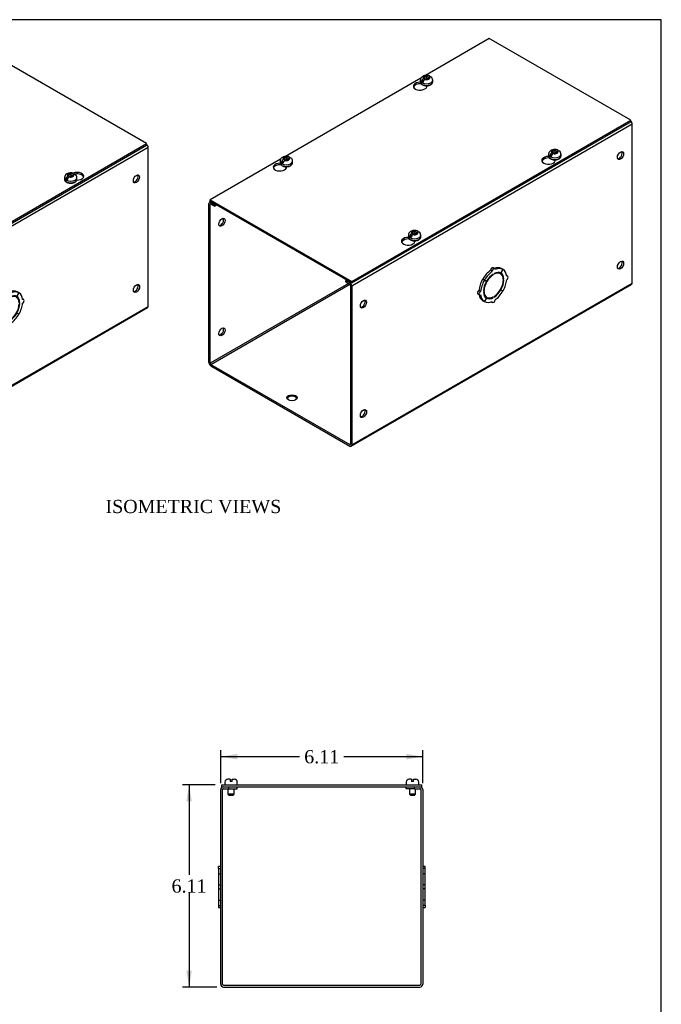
# Model space of a CAD drawing. Header units: inches. Extents: x 0.2 to 77.9, y -0.5 to 51.8.
# Tile 4 of 4: x 58.5 to 77.9, y 22 to 51.8. Entities that reach past the tile are written whole.
import ezdxf
from ezdxf.enums import TextEntityAlignment as Align

# ---------------------------------------------------------------- set-up
doc = ezdxf.new("R2010")
doc.units = ezdxf.units.IN
doc.header["$MEASUREMENT"] = 0
for name, color, linetype in [('COM56306-3', 7, 'Continuous'), ('COM70723-1', 7, 'Continuous'), ('Default', 7, 'Continuous'), ('SCS19515', 7, 'Continuous')]:
    doc.layers.add(name, color=color, linetype=linetype)
doc.styles.add('SEACAD_Times_New_Roman', font='times.ttf')
doc.dimstyles.new('HAMMOND_(STH_-_66x44)', dxfattribs={"dimtxt": 0.4, "dimasz": 0.5, "dimexe": 0.2, "dimexo": 0.2, "dimgap": 0.1, "dimtad": 0, "dimtih": 1, "dimtoh": 1, "dimzin": 0, "dimdsep": 46, "dimtxsty": 'SEACAD_Times_New_Roman', "dimblk1": '_SE_FILLED', "dimblk2": '_SE_FILLED', "dimsah": 1, "dimcen": 0.2, "dimadec": 0, "dimazin": 0, "dimtfac": 0.8, "dimtofl": 0, "dimtmove": 0, "dimatfit": 3, "dimfxl": 1, "dimtolj": 1, "dimtzin": 0, "dimarcsym": 0})

# ---------------------------------------------------------------- blocks, each defined once
blk = doc.blocks.new('SE5')
at = {"layer": 'COM56306-3', "color": 7, "linetype": 'Continuous'}
for p, q in [((72.684, 51.179), (70.757, 50.067)), ((76.964, 48.709), (72.684, 51.179)), ((70.614, 49.984), (66.514, 47.617)), ((70.616, 49.811), (70.616, 49.82)), ((70.616, 49.811), (70.621, 49.814)), ((70.793, 49.727), (70.793, 49.756)), ((68.522, 43.835), (76.964, 48.709)), ((68.522, 43.789), (76.964, 48.662)), ((76.964, 48.662), (76.964, 48.709)), ((66.371, 47.534), (64.243, 46.306)), ((66.374, 47.362), (66.374, 47.37)), ((66.374, 47.362), (66.378, 47.364)), ((74.498, 47.57), (74.498, 47.579)), ((74.498, 47.57), (74.503, 47.573)), ((74.675, 47.486), (74.675, 47.515)), ((66.55, 47.278), (66.55, 47.306)), ((64.243, 46.306), (68.522, 43.835)), ((64.243, 46.259), (64.243, 46.306)), ((64.243, 46.259), (68.522, 43.789)), ((70.255, 45.121), (70.255, 45.129)), ((70.255, 45.121), (70.26, 45.123)), ((70.432, 45.037), (70.432, 45.065)), ((68.522, 43.789), (68.522, 43.835))]:
    blk.add_line(p, q, dxfattribs=at)
for centre, major_axis, start_param, end_param in [((70.591, 49.741), (0.203, 0), 1.535805, 6.405229), ((70.591, 49.695), (-0.203, 0), 4.590345, 6.08273), ((66.349, 47.292), (0.203, 0), 1.535805, 6.405229), ((66.349, 47.245), (-0.203, 0), 4.590345, 6.08273), ((74.473, 47.5), (0.203, 0), 1.535805, 6.405229), ((74.473, 47.454), (-0.203, 0), 4.590345, 6.08331), ((70.23, 45.051), (0.203, 0), 1.535805, 6.405229), ((70.23, 45.004), (-0.203, 0), 4.590345, 6.08331)]:
    blk.add_ellipse(centre, major_axis=major_axis, ratio=0.57735, start_param=start_param, end_param=end_param, dxfattribs=at)
at = {"layer": 'COM70723-1', "color": 7, "linetype": 'Continuous'}
for p, q in [((77.008, 48.592), (68.522, 43.693)), ((77.008, 43.787), (77.008, 48.592)), ((74.395, 47.562), (74.286, 47.499)), ((64.199, 41.384), (64.199, 46.189)), ((64.257, 46.251), (64.217, 46.228)), ((64.239, 46.166), (64.26, 46.178)), ((64.239, 41.361), (64.239, 46.166)), ((64.282, 46.237), (64.26, 46.224)), ((64.26, 46.224), (64.376, 46.157)), ((64.26, 46.178), (64.376, 46.111)), ((64.376, 46.157), (64.398, 46.17)), ((64.376, 46.111), (64.376, 46.157)), ((64.438, 46.147), (64.376, 46.111)), ((70.152, 45.113), (70.043, 45.049)), ((72.772, 44.141), (72.721, 44.171)), ((72.847, 44.221), (72.796, 44.25)), ((73.022, 44.068), (72.971, 44.097)), ((73.096, 44.198), (73.034, 44.09)), ((73.036, 44.089), (73.034, 44.09)), ((73.036, 44.089), (73.098, 44.197)), ((73.096, 44.198), (73.045, 44.228)), ((73.098, 44.197), (73.096, 44.198)), ((68.368, 43.878), (68.346, 43.865)), ((68.346, 43.865), (68.461, 43.798)), ((68.346, 43.819), (68.346, 43.865)), ((68.346, 43.819), (68.461, 43.752)), ((68.461, 43.798), (68.484, 43.811)), ((68.522, 38.888), (77.008, 43.787)), ((72.533, 43.871), (72.482, 43.9)), ((72.482, 43.9), (72.545, 43.865)), ((72.536, 43.875), (72.485, 43.904)), ((72.547, 43.868), (72.485, 43.904)), ((72.533, 43.871), (72.596, 43.835)), ((72.598, 43.838), (72.536, 43.875)), ((72.596, 43.835), (72.545, 43.865)), ((72.598, 43.838), (72.547, 43.868)), ((72.802, 44.039), (72.785, 44.048)), ((72.802, 44.039), (72.802, 44.059)), ((72.83, 44.076), (72.83, 44.055)), ((73.125, 43.905), (73.106, 43.916)), ((73.107, 43.895), (73.125, 43.905)), ((73.125, 43.873), (73.107, 43.862)), ((73.242, 43.993), (73.208, 44.013)), ((68.421, 43.775), (64.239, 41.361)), ((64.26, 41.325), (68.462, 43.751)), ((68.482, 43.716), (68.482, 38.911)), ((68.504, 38.849), (76.99, 43.747)), ((68.522, 43.693), (68.522, 38.888)), ((72.421, 43.533), (72.37, 43.563)), ((72.507, 43.548), (72.525, 43.559)), ((72.525, 43.526), (72.507, 43.516)), ((72.525, 43.559), (72.508, 43.568)), ((73.034, 43.583), (73.021, 43.59)), ((73.036, 43.586), (73.023, 43.593)), ((73.034, 43.583), (73.096, 43.546)), ((73.098, 43.55), (73.036, 43.586)), ((72.338, 43.458), (72.389, 43.428)), ((72.533, 43.224), (72.482, 43.253)), ((72.596, 43.332), (72.533, 43.224)), ((72.536, 43.223), (72.533, 43.224)), ((72.536, 43.223), (72.598, 43.331)), ((72.559, 43.383), (72.61, 43.353)), ((72.598, 43.331), (72.596, 43.332)), ((72.75, 43.22), (72.785, 43.2)), ((72.802, 43.346), (72.782, 43.357)), ((72.802, 43.346), (72.802, 43.366)), ((72.83, 43.382), (72.83, 43.362)), ((64.26, 41.325), (68.461, 38.899)), ((64.26, 41.279), (68.461, 38.853)), ((68.482, 38.911), (68.461, 38.899))]:
    blk.add_line(p, q, dxfattribs=at)
for centre, major_axis, start_param, end_param in [((76.947, 48.627), (0.043, -0.0745), 0.785398, 2.076395), ((76.614, 47.665), (0.067, 0.115), 3.44948, 5.975298), ((64.26, 46.154), (0.043, -0.0745), 2.356194, 3.926991), ((64.26, 46.154), (0.0145, -0.0251), 2.356194, 3.926991), ((64.553, 45.647), (-0.067, -0.115), 0.307887, 2.833706), ((76.614, 44.352), (0.067, 0.115), 3.44948, 5.975298), ((72.765, 43.74), (0.281, 0.487), 0.896739, 1.566433), ((72.816, 43.711), (0.281, 0.487), 0.896739, 1.566433), ((72.765, 44.196), (-0.0312, -0.0541), 3.141593, 5.497787), ((72.816, 44.167), (-0.0312, -0.0541), 2.356194, 5.497787), ((72.765, 43.74), (0.281, 0.487), 0.004363, 0.620067), ((72.816, 43.711), (-0.206, -0.357), 2.404698, 3.878487), ((72.816, 43.711), (0.219, 0.379), 0.004363, 0.739668), ((72.816, 43.711), (0.281, 0.487), 0.004363, 0.674057), ((72.765, 43.74), (-0.206, -0.357), 3.141593, 3.271499), ((72.765, 43.74), (0.219, 0.379), 5.920402, 6.166551), ((72.816, 43.711), (0.219, 0.379), 5.543517, 6.278822), ((72.816, 43.711), (0.281, 0.487), 5.609128, 6.278822), ((68.461, 43.728), (-0.043, 0.0745), 3.926991, 5.497787), ((72.765, 43.74), (-0.281, -0.487), 4.716752, 5.386446), ((72.816, 43.711), (-0.281, -0.487), 4.716752, 5.386446), ((72.816, 43.711), (-0.219, -0.379), 4.716752, 5.452057), ((72.816, 43.711), (-0.206, -0.357), 3.975495, 5.449283), ((72.765, 43.74), (-0.206, -0.357), 4.707761, 4.717017), ((72.816, 43.711), (0.219, 0.379), 0.831128, 1.566433), ((72.816, 43.711), (0.206, 0.357), 3.975495, 5.449283), ((72.816, 43.711), (0.219, 0.379), 4.716752, 5.452057), ((72.816, 43.711), (0.281, 0.487), 4.716752, 5.386446), ((73.211, 43.939), (-0.0313, -0.0541), 0.785398, 3.926991), ((76.947, 43.822), (-0.043, 0.0745), 3.141593, 3.926991), ((68.461, 43.728), (-0.0145, 0.0251), 3.926991, 5.497787), ((72.37, 43.512), (0.0313, 0.0541), 0.785398, 3.141593), ((72.421, 43.482), (0.0312, 0.0541), 0.785398, 3.926991), ((72.816, 43.711), (-0.219, -0.379), 5.543517, 6.278822), ((72.816, 43.711), (0.206, 0.357), 2.404698, 3.878487), ((72.816, 43.711), (-0.219, -0.379), 0.831128, 1.566433), ((72.816, 43.711), (-0.281, -0.487), 0.896739, 1.566433), ((68.836, 43.174), (0.067, 0.115), 3.44948, 5.975298), ((72.765, 43.74), (-0.281, -0.487), 5.663118, 6.278822), ((72.816, 43.711), (-0.281, -0.487), 5.609128, 6.278822), ((72.765, 43.74), (0.206, 0.357), 3.011687, 3.141593), ((72.816, 43.711), (-0.281, -0.487), 0.004363, 0.674057), ((72.765, 43.74), (-0.219, -0.379), 0.116634, 0.362783), ((72.816, 43.711), (-0.219, -0.379), 0.004363, 0.739668), ((72.816, 43.254), (0.0312, 0.0541), 2.356194, 5.497787), ((64.553, 42.334), (-0.067, -0.115), 0.307887, 2.833706), ((64.26, 41.349), (-0.043, 0.0745), 0.785398, 2.356194), ((64.26, 41.349), (-0.0145, 0.0251), 0.785398, 2.356194), ((66.714, 40.27), (-0.156, 0), 3.402495, 6.022283), ((68.836, 39.862), (0.067, 0.115), 3.44948, 5.975298), ((68.461, 38.923), (-0.0145, 0.0251), 2.356194, 3.926991), ((68.461, 38.923), (-0.043, 0.0745), 2.356194, 3.926991)]:
    blk.add_ellipse(centre, major_axis=major_axis, ratio=0.57735, start_param=start_param, end_param=end_param, dxfattribs=at)
for centre, major_axis in [((76.654, 47.642), (0.066, 0.115)), ((64.593, 45.624), (0.067, 0.115)), ((76.654, 44.329), (0.067, 0.115)), ((68.876, 43.151), (0.066, 0.115)), ((64.593, 42.311), (0.067, 0.115)), ((66.714, 40.316), (0.156, 0)), ((68.876, 39.838), (0.067, 0.115))]:
    blk.add_ellipse(centre, major_axis=major_axis, ratio=0.57735, dxfattribs=at)
at = {"layer": 'SCS19515', "color": 7, "linetype": 'Continuous'}
for p, q in [((70.828, 50.046), (70.797, 50.028)), ((70.596, 49.922), (70.596, 49.873)), ((70.704, 49.913), (70.633, 49.871)), ((70.728, 49.988), (70.697, 49.97)), ((70.728, 50.028), (70.797, 50.028)), ((70.728, 49.988), (70.728, 50.028)), ((70.728, 49.988), (70.728, 49.937)), ((70.728, 49.966), (70.797, 49.966)), ((70.739, 49.945), (70.77, 49.963)), ((70.84, 49.963), (70.77, 49.963)), ((70.797, 49.966), (70.797, 50.028)), ((70.84, 49.991), (70.797, 49.966)), ((70.84, 50.003), (70.871, 50.021)), ((70.84, 50.003), (70.84, 49.963)), ((70.971, 49.873), (70.971, 49.922)), ((74.478, 47.681), (74.478, 47.632)), ((74.586, 47.672), (74.514, 47.63)), ((74.609, 47.746), (74.579, 47.729)), ((74.609, 47.787), (74.679, 47.787)), ((74.609, 47.746), (74.609, 47.787)), ((74.609, 47.746), (74.609, 47.696)), ((74.609, 47.725), (74.679, 47.725)), ((74.621, 47.704), (74.652, 47.722)), ((74.721, 47.722), (74.652, 47.722)), ((74.71, 47.804), (74.679, 47.787)), ((74.679, 47.725), (74.679, 47.787)), ((74.721, 47.75), (74.679, 47.725)), ((74.721, 47.762), (74.752, 47.78)), ((74.721, 47.762), (74.721, 47.722)), ((74.853, 47.632), (74.853, 47.681)), ((66.354, 47.472), (66.354, 47.423)), ((66.461, 47.463), (66.39, 47.422)), ((66.485, 47.538), (66.454, 47.52)), ((66.485, 47.578), (66.555, 47.578)), ((66.485, 47.538), (66.485, 47.578)), ((66.485, 47.538), (66.485, 47.487)), ((66.485, 47.517), (66.555, 47.517)), ((66.497, 47.496), (66.528, 47.514)), ((66.597, 47.514), (66.528, 47.514)), ((66.586, 47.596), (66.555, 47.578)), ((66.555, 47.517), (66.555, 47.578)), ((66.597, 47.542), (66.555, 47.517)), ((66.597, 47.554), (66.628, 47.572)), ((66.597, 47.554), (66.597, 47.514)), ((66.729, 47.423), (66.729, 47.472)), ((70.367, 45.297), (70.336, 45.279)), ((70.367, 45.337), (70.436, 45.337)), ((70.367, 45.297), (70.367, 45.337)), ((70.367, 45.297), (70.367, 45.246)), ((70.367, 45.276), (70.436, 45.276)), ((70.378, 45.255), (70.409, 45.273)), ((70.479, 45.273), (70.409, 45.273)), ((70.467, 45.355), (70.436, 45.337)), ((70.436, 45.276), (70.436, 45.337)), ((70.479, 45.3), (70.436, 45.276)), ((70.479, 45.313), (70.51, 45.33)), ((70.479, 45.313), (70.479, 45.273)), ((70.235, 45.231), (70.235, 45.182)), ((70.343, 45.222), (70.272, 45.181)), ((70.61, 45.182), (70.61, 45.231))]:
    blk.add_line(p, q, dxfattribs=at)
for centre, radius, start, end in [((70.774, 49.849), 0.144, 122.6431, 170.9725), ((70.817, 49.824), 0.144, 122.6435, 170.9722), ((70.846, 49.923), 0.125, 359.3836, 52.6498), ((74.656, 47.608), 0.144, 122.6431, 170.9725), ((74.699, 47.583), 0.144, 122.6435, 170.9722), ((74.727, 47.682), 0.125, 359.3836, 52.6498), ((66.532, 47.399), 0.144, 122.6431, 170.9725), ((66.574, 47.375), 0.144, 122.6435, 170.9722), ((66.603, 47.474), 0.125, 359.3836, 52.6498), ((70.413, 45.158), 0.144, 122.6431, 170.9725), ((70.485, 45.233), 0.125, 359.3836, 52.6498), ((70.456, 45.134), 0.144, 122.6435, 170.9722)]:
    blk.add_arc(centre, radius, start, end, dxfattribs=at)
for centre, major_axis, start_param, end_param in [((70.784, 49.995), (0.0975, 0), 1.098165, 3.614224), ((70.784, 49.922), (0.187, 0), 3.141683, 6.283185), ((70.784, 49.873), (-0.187, 0), 0, 3.141593), ((70.784, 49.934), (-0.186, 0), 0.623612, 0.947184), ((70.784, 49.995), (-0.0975, 0), 1.098165, 3.614224), ((70.784, 49.922), (0.187, 0), 0, 0.000524), ((74.665, 47.681), (0.187, 0), 3.141683, 6.283185), ((74.665, 47.754), (0.0975, 0), 1.098165, 3.614224), ((74.665, 47.754), (-0.0975, 0), 1.098165, 3.614224), ((74.665, 47.681), (0.187, 0), 0, 0.000524), ((66.541, 47.472), (0.187, 0), 3.141683, 6.283185), ((66.541, 47.423), (-0.188, 0), 0, 3.141593), ((66.541, 47.485), (-0.186, 0), 0.623612, 0.947184), ((66.541, 47.546), (0.0975, 0), 1.098165, 3.614224), ((66.541, 47.546), (-0.0975, 0), 1.098165, 3.614224), ((66.541, 47.472), (0.187, 0), 0, 0.000524), ((74.665, 47.632), (-0.188, 0), 0, 3.141593), ((74.665, 47.693), (-0.186, 0), 0.623612, 0.947184), ((70.423, 45.305), (0.0975, 0), 1.098165, 3.614224), ((70.423, 45.305), (-0.0975, 0), 1.098165, 3.614224), ((70.423, 45.231), (0.187, 0), 3.141683, 6.283185), ((70.423, 45.182), (-0.187, 0), 0, 3.141593), ((70.423, 45.244), (-0.186, 0), 0.623612, 0.947184), ((70.423, 45.231), (0.187, 0), 0, 0.000524)]:
    blk.add_ellipse(centre, major_axis=major_axis, ratio=0.57735, start_param=start_param, end_param=end_param, dxfattribs=at)
for points, knots in [([(70.87, 50.052), (70.867, 50.053), (70.855, 50.059), (70.83, 50.065), (70.796, 50.069), (70.76, 50.068), (70.726, 50.062), (70.693, 50.052), (70.664, 50.037), (70.64, 50.019), (70.621, 49.998), (70.607, 49.975), (70.598, 49.948), (70.597, 49.932), (70.597, 49.922)], [0, 0, 0, 0, 0.024935, 0.118527, 0.212927, 0.307783, 0.40402, 0.502787, 0.594108, 0.68142, 0.764212, 0.843854, 0.921768, 1, 1, 1, 1]), ([(70.893, 50.021), (70.892, 50.025), (70.891, 50.029), (70.888, 50.036), (70.887, 50.039), (70.883, 50.044), (70.881, 50.046), (70.876, 50.05), (70.873, 50.052), (70.867, 50.054), (70.864, 50.054), (70.857, 50.055), (70.854, 50.055), (70.847, 50.053), (70.843, 50.052), (70.836, 50.05), (70.832, 50.048), (70.828, 50.046)], [0, 0, 0, 0, 0.125, 0.125, 0.25, 0.25, 0.375, 0.375, 0.5, 0.5, 0.625, 0.625, 0.75, 0.75, 0.875, 0.875, 1, 1, 1, 1]), ([(70.597, 49.873), (70.596, 49.872), (70.595, 49.864), (70.6, 49.848), (70.609, 49.827), (70.624, 49.808), (70.645, 49.791), (70.671, 49.777), (70.701, 49.765), (70.733, 49.758), (70.768, 49.754), (70.802, 49.754), (70.837, 49.758), (70.869, 49.766), (70.899, 49.778), (70.925, 49.793), (70.946, 49.811), (70.961, 49.831), (70.97, 49.851), (70.97, 49.864), (70.971, 49.872)], [0, 0, 0, 0, 0.004974, 0.060124, 0.114868, 0.17102, 0.229563, 0.290001, 0.35118, 0.412255, 0.473139, 0.533939, 0.594822, 0.655919, 0.717429, 0.779508, 0.842098, 0.897785, 0.951267, 1, 1, 1, 1]), ([(70.871, 50.021), (70.874, 50.023), (70.878, 50.025), (70.886, 50.028), (70.889, 50.029), (70.896, 50.03), (70.9, 50.03), (70.907, 50.03), (70.91, 50.029), (70.915, 50.027), (70.918, 50.026), (70.921, 50.024), (70.921, 50.023), (70.922, 50.023)], [0, 0, 0, 0, 0.125, 0.125, 0.25, 0.25, 0.375, 0.375, 0.5, 0.5, 0.625, 0.625, 0.6404834, 0.6404834, 0.6404834, 0.6404834]), ([(74.752, 47.811), (74.749, 47.812), (74.737, 47.818), (74.711, 47.824), (74.677, 47.828), (74.642, 47.827), (74.607, 47.821), (74.575, 47.811), (74.546, 47.796), (74.522, 47.778), (74.503, 47.757), (74.489, 47.734), (74.48, 47.707), (74.479, 47.691), (74.478, 47.681)], [0, 0, 0, 0, 0.024935, 0.118527, 0.212927, 0.307783, 0.40402, 0.502787, 0.594108, 0.68142, 0.764212, 0.843854, 0.921768, 1, 1, 1, 1]), ([(74.774, 47.78), (74.774, 47.784), (74.773, 47.788), (74.77, 47.795), (74.768, 47.798), (74.765, 47.803), (74.762, 47.805), (74.757, 47.809), (74.755, 47.811), (74.749, 47.813), (74.746, 47.813), (74.739, 47.814), (74.736, 47.814), (74.729, 47.812), (74.725, 47.811), (74.717, 47.808), (74.714, 47.807), (74.71, 47.804)], [0, 0, 0, 0, 0.125, 0.125, 0.25, 0.25, 0.375, 0.375, 0.5, 0.5, 0.625, 0.625, 0.75, 0.75, 0.875, 0.875, 1, 1, 1, 1]), ([(74.752, 47.78), (74.756, 47.782), (74.76, 47.784), (74.767, 47.787), (74.771, 47.788), (74.778, 47.789), (74.782, 47.789), (74.788, 47.789), (74.791, 47.788), (74.797, 47.786), (74.8, 47.785), (74.803, 47.782), (74.803, 47.782), (74.803, 47.782)], [0, 0, 0, 0, 0.125, 0.125, 0.25, 0.25, 0.375, 0.375, 0.5, 0.5, 0.625, 0.625, 0.6404834, 0.6404834, 0.6404834, 0.6404834]), ([(66.354, 47.423), (66.354, 47.423), (66.353, 47.415), (66.357, 47.399), (66.366, 47.378), (66.382, 47.359), (66.402, 47.342), (66.428, 47.327), (66.458, 47.316), (66.491, 47.308), (66.525, 47.304), (66.56, 47.305), (66.594, 47.309), (66.627, 47.316), (66.656, 47.328), (66.683, 47.343), (66.703, 47.361), (66.718, 47.381), (66.727, 47.402), (66.728, 47.415), (66.728, 47.422)], [0, 0, 0, 0, 0.004974, 0.060124, 0.114868, 0.17102, 0.229563, 0.290001, 0.35118, 0.412255, 0.473139, 0.533939, 0.594822, 0.655919, 0.717429, 0.779508, 0.842098, 0.897785, 0.951267, 1, 1, 1, 1]), ([(66.628, 47.603), (66.625, 47.604), (66.613, 47.609), (66.587, 47.615), (66.553, 47.619), (66.518, 47.618), (66.483, 47.613), (66.45, 47.602), (66.422, 47.588), (66.398, 47.57), (66.378, 47.549), (66.364, 47.525), (66.355, 47.499), (66.354, 47.482), (66.354, 47.472)], [0, 0, 0, 0, 0.024935, 0.118527, 0.212927, 0.307783, 0.40402, 0.502787, 0.594108, 0.68142, 0.764212, 0.843854, 0.921768, 1, 1, 1, 1]), ([(66.65, 47.572), (66.649, 47.576), (66.648, 47.58), (66.646, 47.586), (66.644, 47.589), (66.64, 47.595), (66.638, 47.597), (66.633, 47.601), (66.63, 47.602), (66.625, 47.604), (66.621, 47.605), (66.615, 47.605), (66.611, 47.605), (66.604, 47.604), (66.601, 47.603), (66.593, 47.6), (66.589, 47.598), (66.586, 47.596)], [0, 0, 0, 0, 0.125, 0.125, 0.25, 0.25, 0.375, 0.375, 0.5, 0.5, 0.625, 0.625, 0.75, 0.75, 0.875, 0.875, 1, 1, 1, 1]), ([(66.628, 47.572), (66.632, 47.574), (66.636, 47.576), (66.643, 47.578), (66.647, 47.579), (66.654, 47.581), (66.657, 47.581), (66.664, 47.58), (66.667, 47.58), (66.673, 47.578), (66.676, 47.576), (66.678, 47.574), (66.679, 47.574), (66.679, 47.574)], [0, 0, 0, 0, 0.125, 0.125, 0.25, 0.25, 0.375, 0.375, 0.5, 0.5, 0.625, 0.625, 0.6404834, 0.6404834, 0.6404834, 0.6404834]), ([(74.478, 47.632), (74.478, 47.631), (74.477, 47.623), (74.481, 47.607), (74.491, 47.586), (74.506, 47.567), (74.527, 47.55), (74.552, 47.536), (74.582, 47.524), (74.615, 47.517), (74.649, 47.513), (74.684, 47.513), (74.718, 47.517), (74.751, 47.525), (74.781, 47.537), (74.807, 47.552), (74.828, 47.57), (74.842, 47.59), (74.851, 47.61), (74.852, 47.623), (74.853, 47.631)], [0, 0, 0, 0, 0.004974, 0.060124, 0.114868, 0.17102, 0.229563, 0.290001, 0.35118, 0.412255, 0.473139, 0.533939, 0.594822, 0.655919, 0.717429, 0.779508, 0.842098, 0.897785, 0.951267, 1, 1, 1, 1]), ([(70.509, 45.362), (70.506, 45.363), (70.495, 45.368), (70.469, 45.374), (70.435, 45.378), (70.399, 45.377), (70.365, 45.372), (70.332, 45.361), (70.303, 45.347), (70.279, 45.329), (70.26, 45.308), (70.246, 45.284), (70.237, 45.258), (70.236, 45.241), (70.236, 45.231)], [0, 0, 0, 0, 0.024935, 0.118527, 0.212927, 0.307783, 0.40402, 0.502787, 0.594108, 0.68142, 0.764212, 0.843854, 0.921768, 1, 1, 1, 1]), ([(70.532, 45.331), (70.531, 45.335), (70.53, 45.339), (70.527, 45.345), (70.526, 45.348), (70.522, 45.354), (70.52, 45.356), (70.515, 45.36), (70.512, 45.361), (70.506, 45.363), (70.503, 45.364), (70.497, 45.364), (70.493, 45.364), (70.486, 45.363), (70.482, 45.362), (70.475, 45.359), (70.471, 45.357), (70.467, 45.355)], [0, 0, 0, 0, 0.125, 0.125, 0.25, 0.25, 0.375, 0.375, 0.5, 0.5, 0.625, 0.625, 0.75, 0.75, 0.875, 0.875, 1, 1, 1, 1]), ([(70.51, 45.33), (70.513, 45.333), (70.517, 45.334), (70.525, 45.337), (70.528, 45.338), (70.535, 45.34), (70.539, 45.34), (70.546, 45.339), (70.549, 45.339), (70.555, 45.337), (70.557, 45.335), (70.56, 45.333), (70.56, 45.333), (70.561, 45.333)], [0, 0, 0, 0, 0.125, 0.125, 0.25, 0.25, 0.375, 0.375, 0.5, 0.5, 0.625, 0.625, 0.6404834, 0.6404834, 0.6404834, 0.6404834]), ([(70.236, 45.182), (70.236, 45.181), (70.234, 45.174), (70.239, 45.158), (70.248, 45.137), (70.263, 45.118), (70.284, 45.1), (70.31, 45.086), (70.34, 45.075), (70.372, 45.067), (70.407, 45.063), (70.441, 45.063), (70.476, 45.068), (70.508, 45.075), (70.538, 45.087), (70.564, 45.102), (70.585, 45.12), (70.6, 45.14), (70.609, 45.161), (70.609, 45.174), (70.61, 45.181)], [0, 0, 0, 0, 0.004974, 0.060124, 0.114868, 0.17102, 0.229563, 0.290001, 0.35118, 0.412255, 0.473139, 0.533939, 0.594822, 0.655919, 0.717429, 0.779508, 0.842098, 0.897785, 0.951267, 1, 1, 1, 1])]:
    blk.add_open_spline(points, degree=3, knots=knots, dxfattribs=at)
blk = doc.blocks.new('SE6')
at = {"layer": 'COM56306-3', "color": 7, "linetype": 'Continuous'}
for p, q in [((64.589, 28.605), (70.641, 28.605)), ((64.589, 28.548), (64.589, 28.605)), ((70.641, 28.548), (70.641, 28.605)), ((64.589, 28.548), (64.644, 28.548)), ((64.808, 28.548), (70.422, 28.548)), ((70.586, 28.548), (70.641, 28.548))]:
    blk.add_line(p, q, dxfattribs=at)
at = {"layer": 'COM70723-1', "color": 7, "linetype": 'Continuous'}
for p, q in [((64.558, 22.577), (64.558, 28.462)), ((64.615, 22.577), (64.615, 28.462)), ((64.644, 28.548), (64.808, 28.548)), ((64.644, 28.491), (64.808, 28.491)), ((64.808, 28.491), (64.808, 28.548)), ((64.808, 28.491), (65.058, 28.491)), ((65.058, 28.491), (65.058, 28.548)), ((70.172, 28.491), (70.172, 28.548)), ((70.422, 28.491), (70.172, 28.491)), ((70.422, 28.548), (70.586, 28.548)), ((70.422, 28.491), (70.422, 28.548)), ((70.422, 28.491), (70.586, 28.491)), ((70.615, 28.462), (70.615, 22.577)), ((70.672, 28.462), (70.672, 22.577)), ((64.486, 26.078), (64.486, 26.141)), ((64.558, 26.141), (64.486, 26.141)), ((64.486, 26.078), (64.558, 26.078)), ((64.486, 26.078), (64.486, 25.919)), ((64.486, 25.919), (64.558, 25.919)), ((64.486, 25.919), (64.486, 25.915)), ((64.486, 25.915), (64.558, 25.915)), ((64.486, 25.915), (64.486, 25.582)), ((70.744, 26.141), (70.672, 26.141)), ((70.744, 26.078), (70.672, 26.078)), ((70.744, 25.919), (70.672, 25.919)), ((70.744, 25.915), (70.672, 25.915)), ((70.744, 26.078), (70.744, 26.141)), ((70.744, 25.919), (70.744, 26.078)), ((70.744, 25.915), (70.744, 25.919)), ((70.744, 25.582), (70.744, 25.915)), ((64.486, 25.582), (64.558, 25.582)), ((64.486, 25.582), (64.486, 25.457)), ((64.486, 25.457), (64.558, 25.457)), ((64.486, 25.457), (64.486, 25.123)), ((70.744, 25.582), (70.672, 25.582)), ((70.744, 25.457), (70.672, 25.457)), ((70.744, 25.457), (70.744, 25.582)), ((70.744, 25.123), (70.744, 25.457)), ((64.486, 25.123), (64.558, 25.123)), ((64.486, 25.123), (64.486, 25.12)), ((64.486, 25.12), (64.558, 25.12)), ((64.486, 25.12), (64.486, 24.96)), ((70.744, 25.123), (70.672, 25.123)), ((70.744, 25.12), (70.672, 25.12)), ((70.744, 25.12), (70.744, 25.123)), ((70.744, 24.96), (70.744, 25.12)), ((64.486, 24.96), (64.558, 24.96)), ((64.486, 24.96), (64.486, 24.898)), ((64.486, 24.898), (64.558, 24.898)), ((70.744, 24.96), (70.672, 24.96)), ((70.672, 24.898), (70.744, 24.898)), ((70.744, 24.96), (70.744, 24.898)), ((64.644, 22.548), (70.586, 22.548)), ((64.644, 22.491), (70.586, 22.491))]:
    blk.add_line(p, q, dxfattribs=at)
for centre, radius, start, end in [((64.644, 28.462), 0.086, 90, 180), ((64.644, 28.462), 0.029, 90, 180), ((70.586, 28.462), 0.086, 0, 90), ((70.586, 28.462), 0.029, 0, 90), ((64.644, 22.577), 0.086, 180, 270), ((64.644, 22.577), 0.029, 180, 270), ((70.586, 22.577), 0.086, 270, 0), ((70.586, 22.577), 0.029, 270, 0)]:
    blk.add_arc(centre, radius, start, end, dxfattribs=at)
at = {"layer": 'SCS19515', "color": 7, "linetype": 'Continuous'}
for p, q in [((64.683, 28.69), (64.683, 28.63)), ((64.84, 28.78), (64.773, 28.78)), ((64.84, 28.78), (64.84, 28.705)), ((64.9, 28.705), (64.84, 28.705)), ((64.9, 28.78), (64.968, 28.78)), ((64.9, 28.705), (64.9, 28.78)), ((65.058, 28.63), (65.058, 28.69)), ((70.172, 28.69), (70.172, 28.63)), ((70.33, 28.78), (70.262, 28.78)), ((70.33, 28.78), (70.33, 28.705)), ((70.39, 28.705), (70.33, 28.705)), ((70.39, 28.78), (70.457, 28.78)), ((70.39, 28.705), (70.39, 28.78)), ((70.547, 28.63), (70.547, 28.69)), ((64.775, 28.491), (64.775, 28.322)), ((64.965, 28.322), (64.775, 28.322)), ((64.775, 28.322), (64.805, 28.292)), ((64.935, 28.292), (64.965, 28.322)), ((64.965, 28.322), (64.965, 28.491)), ((70.265, 28.491), (70.265, 28.322)), ((70.455, 28.322), (70.265, 28.322)), ((70.265, 28.322), (70.295, 28.292)), ((70.425, 28.292), (70.455, 28.322)), ((70.455, 28.322), (70.455, 28.491)), ((64.805, 28.292), (64.935, 28.292)), ((70.295, 28.292), (70.425, 28.292))]:
    blk.add_line(p, q, dxfattribs=at)
for centre, radius, start, end in [((64.773, 28.69), 0.09, 90, 180), ((64.708, 28.63), 0.025, 180, 270), ((64.968, 28.69), 0.09, 0, 90), ((65.033, 28.63), 0.025, 270, 0), ((70.262, 28.69), 0.09, 90, 180), ((70.197, 28.63), 0.025, 180, 270), ((70.457, 28.69), 0.09, 0, 90), ((70.522, 28.63), 0.025, 270, 0)]:
    blk.add_arc(centre, radius, start, end, dxfattribs=at)
blk = doc.blocks.new('DMBLK837')
at = {"layer": 'Default', "linetype": 'Continuous', "transparency": 16777216}
for points in [[(65.058, 29.542), (64.558, 29.459), (65.058, 29.376)], [(70.172, 29.542), (70.172, 29.376), (70.672, 29.459)]]:
    blk.add_hatch(color=7, dxfattribs=at).paths.add_polyline_path(points)
at = {"layer": 'Default', "color": 7, "linetype": 'Continuous', "transparency": 16777216}
for p, q in [((64.558, 28.662), (64.558, 29.659)), ((70.672, 28.662), (70.672, 29.659)), ((66.944, 29.459), (64.558, 29.459)), ((70.672, 29.459), (68.286, 29.459))]:
    blk.add_line(p, q, dxfattribs=at)
at = {"layer": 'Default', "color": 7, "linetype": 'Continuous', "transparency": 16777216, "style": 'SEACAD_Times_New_Roman'}
blk.add_text('6.11', height=0.4, dxfattribs=at).set_placement((67.084, 29.659), align=Align.TOP_LEFT)
blk = doc.blocks.new('_SE_FILLED')
at = {"color": 0}
blk.add_line((0, 0), (-1, 0), dxfattribs=at)
blk.add_solid([(0, 0), (-1, -0.1665), (-1, 0.1665), (0, 0)], dxfattribs=at)
blk = doc.blocks.new('DMBLK838')
at = {"layer": 'Default', "linetype": 'Continuous', "transparency": 16777216}
for points in [[(63.517, 28.105), (63.684, 28.105), (63.601, 28.605)], [(63.517, 22.991), (63.601, 22.491), (63.684, 22.991)]]:
    blk.add_hatch(color=7, dxfattribs=at).paths.add_polyline_path(points)
at = {"layer": 'Default', "color": 7, "linetype": 'Continuous', "transparency": 16777216}
for p, q in [((64.389, 28.605), (63.401, 28.605)), ((63.601, 28.605), (63.601, 25.888)), ((63.601, 25.348), (63.601, 22.491)), ((64.444, 22.491), (63.401, 22.491))]:
    blk.add_line(p, q, dxfattribs=at)
at = {"layer": 'Default', "color": 7, "linetype": 'Continuous', "transparency": 16777216, "style": 'SEACAD_Times_New_Roman'}
blk.add_text('6.11', height=0.4, dxfattribs=at).set_placement((63.07, 25.748), align=Align.TOP_LEFT)
blk = doc.blocks.new('SE7')
at = {"layer": 'COM56306-3', "color": 7, "linetype": 'Continuous'}
for p, q in [((58.038, 50.474), (56.11, 49.361)), ((62.317, 48.003), (58.038, 50.474)), ((55.967, 49.278), (51.867, 46.911)), ((53.876, 43.13), (62.317, 48.003)), ((53.876, 43.083), (62.317, 47.957)), ((62.317, 47.957), (62.317, 48.003)), ((51.724, 46.829), (49.597, 45.6)), ((49.597, 45.6), (53.876, 43.13)), ((49.597, 45.554), (49.597, 45.6)), ((49.597, 45.554), (53.876, 43.083)), ((53.876, 43.083), (53.876, 43.13))]:
    blk.add_line(p, q, dxfattribs=at)
for centre, major_axis, start_param, end_param in [((56.33, 49.258), (-0.203, 0), 1.525049, 5.346529), ((56.33, 49.212), (0.203, 0), 0.199875, 1.889594), ((60.212, 47.017), (-0.203, 0), 1.525049, 5.346529), ((60.212, 46.97), (0.203, 0), 0.199875, 1.889594), ((52.087, 46.809), (-0.203, 0), 1.525049, 5.346529), ((52.087, 46.762), (0.203, 0), 0.199875, 1.889594), ((55.969, 44.568), (-0.203, 0), 1.525049, 5.346529), ((55.969, 44.521), (0.203, 0), 0.199875, 1.889594)]:
    blk.add_ellipse(centre, major_axis=major_axis, ratio=0.57735, start_param=start_param, end_param=end_param, dxfattribs=at)
at = {"layer": 'COM70723-1', "color": 7, "linetype": 'Continuous'}
for p, q in [((62.361, 47.886), (53.876, 42.988)), ((62.361, 43.081), (62.361, 47.886)), ((49.553, 40.678), (49.553, 45.484)), ((49.611, 45.546), (49.571, 45.523)), ((49.593, 45.46), (49.614, 45.472)), ((49.593, 40.655), (49.593, 45.46)), ((49.636, 45.531), (49.614, 45.519)), ((49.614, 45.519), (49.73, 45.452)), ((49.614, 45.472), (49.73, 45.405)), ((49.73, 45.452), (49.752, 45.464)), ((49.73, 45.405), (49.73, 45.452)), ((49.73, 45.405), (49.792, 45.441)), ((58.201, 43.516), (58.15, 43.545)), ((58.45, 43.493), (58.387, 43.384)), ((58.389, 43.383), (58.452, 43.491)), ((58.45, 43.493), (58.399, 43.522)), ((58.452, 43.491), (58.45, 43.493)), ((57.887, 43.165), (57.836, 43.195)), ((57.836, 43.195), (57.899, 43.159)), ((57.89, 43.17), (57.839, 43.199)), ((57.901, 43.162), (57.839, 43.199)), ((58.125, 43.436), (58.075, 43.465)), ((58.156, 43.333), (58.139, 43.343)), ((58.156, 43.333), (58.156, 43.354)), ((58.184, 43.37), (58.184, 43.35)), ((58.376, 43.362), (58.325, 43.392)), ((58.389, 43.383), (58.387, 43.384)), ((58.479, 43.2), (58.459, 43.211)), ((58.461, 43.19), (58.479, 43.2)), ((58.596, 43.287), (58.562, 43.307)), ((53.775, 43.07), (49.593, 40.655)), ((49.614, 40.62), (53.816, 43.046)), ((53.721, 43.173), (53.699, 43.16)), ((53.699, 43.16), (53.815, 43.093)), ((53.699, 43.113), (53.699, 43.16)), ((53.699, 43.113), (53.815, 43.046)), ((53.815, 43.093), (53.837, 43.106)), ((53.836, 43.011), (53.836, 38.206)), ((53.858, 38.143), (62.344, 43.042)), ((53.876, 38.182), (62.361, 43.081)), ((53.876, 42.988), (53.876, 38.182)), ((57.887, 43.165), (57.95, 43.13)), ((57.952, 43.133), (57.89, 43.17)), ((57.95, 43.13), (57.899, 43.159)), ((57.952, 43.133), (57.901, 43.162)), ((58.479, 43.167), (58.461, 43.157)), ((57.692, 42.752), (57.743, 42.723)), ((57.774, 42.828), (57.723, 42.857)), ((57.861, 42.843), (57.878, 42.853)), ((57.878, 42.821), (57.861, 42.81)), ((57.878, 42.853), (57.862, 42.863)), ((57.95, 42.627), (57.887, 42.519)), ((57.89, 42.517), (57.952, 42.626)), ((57.913, 42.677), (57.963, 42.648)), ((57.952, 42.626), (57.95, 42.627)), ((58.156, 42.64), (58.136, 42.651)), ((58.156, 42.64), (58.156, 42.66)), ((58.184, 42.677), (58.184, 42.656)), ((58.387, 42.877), (58.375, 42.884)), ((58.389, 42.88), (58.377, 42.888)), ((58.387, 42.877), (58.45, 42.841)), ((58.452, 42.845), (58.389, 42.88)), ((57.887, 42.519), (57.836, 42.548)), ((57.89, 42.517), (57.887, 42.519)), ((58.104, 42.514), (58.138, 42.495)), ((49.614, 40.62), (53.815, 38.194)), ((49.614, 40.573), (53.815, 38.147)), ((53.836, 38.206), (53.815, 38.194))]:
    blk.add_line(p, q, dxfattribs=at)
for centre, major_axis, start_param, end_param in [((62.301, 47.922), (0.043, -0.0745), 0.785398, 2.076395), ((61.968, 46.959), (0.067, 0.115), 3.44948, 5.975298), ((49.614, 45.448), (0.043, -0.0745), 2.356194, 3.926991), ((49.614, 45.448), (0.0145, -0.0251), 2.356194, 3.926991), ((49.906, 44.941), (0.067, 0.115), 3.44948, 5.975298), ((58.119, 43.491), (-0.0313, -0.0541), 3.141593, 5.497787), ((58.17, 43.462), (-0.0312, -0.0541), 2.356194, 5.497787), ((58.119, 43.034), (0.281, 0.487), 0.004363, 0.620067), ((58.17, 43.005), (0.281, 0.487), 0.004363, 0.674057), ((58.17, 43.005), (0.281, 0.487), 5.609128, 6.278822), ((61.968, 43.647), (0.067, 0.115), 3.44948, 5.975298), ((58.119, 43.034), (-0.281, -0.487), 4.716752, 5.386446), ((58.119, 43.034), (0.281, 0.487), 0.896739, 1.566433), ((58.17, 43.005), (-0.206, -0.357), 3.975495, 5.449283), ((58.17, 43.005), (0.281, 0.487), 0.896739, 1.566433), ((58.17, 43.005), (0.219, 0.379), 0.831128, 1.566433), ((58.17, 43.005), (-0.206, -0.357), 2.404698, 3.878487), ((58.17, 43.005), (0.219, 0.379), 0.004363, 0.739668), ((58.119, 43.034), (-0.206, -0.357), 3.141593, 3.271499), ((58.119, 43.034), (0.219, 0.379), 5.920402, 6.166551), ((58.17, 43.005), (0.219, 0.379), 5.543517, 6.278822), ((58.565, 43.233), (-0.0312, -0.0541), 0.785398, 3.926991), ((53.815, 43.023), (-0.043, 0.0745), 3.926991, 5.497787), ((53.815, 43.023), (-0.0145, 0.0251), 3.926991, 5.497787), ((58.17, 43.005), (-0.281, -0.487), 4.716752, 5.386446), ((58.17, 43.005), (-0.219, -0.379), 4.716752, 5.452057), ((58.119, 43.034), (-0.206, -0.357), 4.707761, 4.717017), ((58.17, 43.005), (0.206, 0.357), 3.975495, 5.449283), ((58.17, 43.005), (0.219, 0.379), 4.716752, 5.452057), ((58.17, 43.005), (0.281, 0.487), 4.716752, 5.386446), ((62.301, 43.117), (-0.043, 0.0745), 3.141593, 3.926991), ((57.723, 42.806), (0.0313, 0.0541), 0.785398, 3.141593), ((58.119, 43.034), (-0.281, -0.487), 5.663118, 6.278822), ((57.774, 42.777), (0.0312, 0.0541), 0.785398, 3.926991), ((58.17, 43.005), (-0.281, -0.487), 5.609128, 6.278822), ((58.17, 43.005), (-0.219, -0.379), 5.543517, 6.278822), ((58.17, 43.005), (0.206, 0.357), 2.404698, 3.878487), ((58.119, 43.034), (0.206, 0.357), 3.011687, 3.141593), ((58.119, 43.034), (-0.219, -0.379), 0.116634, 0.362783), ((58.17, 43.005), (-0.219, -0.379), 0.004363, 0.739668), ((58.17, 43.005), (-0.219, -0.379), 0.831128, 1.566433), ((58.17, 43.005), (-0.281, -0.487), 0.896739, 1.566433), ((54.189, 42.469), (0.067, 0.115), 3.44948, 5.975298), ((58.17, 43.005), (-0.281, -0.487), 0.004363, 0.674057), ((58.17, 42.549), (0.0312, 0.0541), 2.356194, 5.497787), ((49.906, 41.629), (0.067, 0.115), 3.44948, 5.975298), ((49.614, 40.643), (-0.043, 0.0745), 0.785398, 2.356194), ((49.614, 40.643), (-0.0145, 0.0251), 0.785398, 2.356194), ((52.068, 39.564), (0.156, 0), 0.260902, 2.88069), ((54.189, 39.156), (0.067, 0.115), 3.44948, 5.975298), ((53.815, 38.218), (-0.0145, 0.0251), 2.356194, 3.926991), ((53.815, 38.218), (-0.043, 0.0745), 2.356194, 3.926991)]:
    blk.add_ellipse(centre, major_axis=major_axis, ratio=0.57735, start_param=start_param, end_param=end_param, dxfattribs=at)
for centre, major_axis in [((62.008, 46.936), (-0.066, -0.115)), ((49.947, 44.918), (0.067, 0.115)), ((62.008, 43.624), (-0.067, -0.115)), ((54.23, 42.445), (-0.066, -0.115)), ((49.947, 41.606), (0.067, 0.115)), ((52.068, 39.611), (-0.156, 0)), ((54.23, 39.133), (-0.066, -0.115))]:
    blk.add_ellipse(centre, major_axis=major_axis, ratio=0.57735, dxfattribs=at)
at = {"layer": 'SCS19515', "color": 7, "linetype": 'Continuous'}
for p, q in [((55.95, 49.216), (55.95, 49.167)), ((56.058, 49.207), (55.986, 49.166)), ((56.082, 49.282), (56.051, 49.264)), ((56.082, 49.322), (56.151, 49.322)), ((56.082, 49.282), (56.082, 49.322)), ((56.082, 49.282), (56.082, 49.231)), ((56.082, 49.261), (56.151, 49.261)), ((56.093, 49.24), (56.124, 49.258)), ((56.194, 49.258), (56.124, 49.258)), ((56.182, 49.34), (56.151, 49.322)), ((56.151, 49.261), (56.151, 49.322)), ((56.194, 49.286), (56.151, 49.261)), ((56.194, 49.298), (56.224, 49.316)), ((56.194, 49.298), (56.194, 49.258)), ((56.325, 49.167), (56.325, 49.216)), ((59.963, 47.081), (60.033, 47.081)), ((59.963, 47.041), (59.963, 47.081)), ((60.064, 47.099), (60.033, 47.081)), ((60.033, 47.02), (60.033, 47.081)), ((60.075, 47.057), (60.106, 47.074)), ((51.707, 46.767), (51.707, 46.718)), ((51.839, 46.833), (51.808, 46.815)), ((51.839, 46.873), (51.909, 46.873)), ((51.839, 46.833), (51.839, 46.873)), ((51.839, 46.833), (51.839, 46.782)), ((51.839, 46.812), (51.909, 46.812)), ((51.851, 46.79), (51.881, 46.808)), ((51.951, 46.808), (51.881, 46.808)), ((51.939, 46.891), (51.909, 46.873)), ((51.909, 46.812), (51.909, 46.873)), ((51.951, 46.836), (51.909, 46.812)), ((51.951, 46.848), (51.982, 46.866)), ((51.951, 46.848), (51.951, 46.808)), ((52.082, 46.718), (52.082, 46.767)), ((59.832, 46.975), (59.832, 46.926)), ((59.94, 46.966), (59.868, 46.925)), ((59.963, 47.041), (59.932, 47.023)), ((59.963, 47.041), (59.963, 46.99)), ((59.963, 47.02), (60.033, 47.02)), ((59.975, 46.999), (60.006, 47.017)), ((60.075, 47.017), (60.006, 47.017)), ((60.075, 47.044), (60.033, 47.02)), ((60.075, 47.057), (60.075, 47.017)), ((60.207, 46.926), (60.207, 46.975)), ((51.815, 46.758), (51.744, 46.716)), ((55.589, 44.526), (55.589, 44.477)), ((55.697, 44.517), (55.625, 44.475)), ((55.721, 44.592), (55.69, 44.574)), ((55.721, 44.632), (55.79, 44.632)), ((55.721, 44.592), (55.721, 44.632)), ((55.721, 44.592), (55.721, 44.541)), ((55.721, 44.57), (55.79, 44.57)), ((55.732, 44.549), (55.763, 44.567)), ((55.833, 44.567), (55.763, 44.567)), ((55.821, 44.649), (55.79, 44.632)), ((55.79, 44.57), (55.79, 44.632)), ((55.833, 44.595), (55.79, 44.57)), ((55.833, 44.607), (55.863, 44.625)), ((55.833, 44.607), (55.833, 44.567)), ((55.964, 44.477), (55.964, 44.526))]:
    blk.add_line(p, q, dxfattribs=at)
for centre, radius, start, end in [((56.085, 49.215), 0.134, 117.2176, 179.4641), ((56.128, 49.143), 0.144, 122.6431, 170.9725), ((56.138, 49.121), 0.242, 69.0403, 118.1818), ((56.171, 49.119), 0.144, 122.6435, 170.9722), ((56.196, 49.216), 0.129, 0.4289, 51.9826), ((59.967, 46.974), 0.134, 117.2176, 179.4641), ((60.019, 46.88), 0.242, 69.0403, 118.1818), ((60.077, 46.974), 0.129, 0.4289, 51.9826), ((51.842, 46.766), 0.134, 117.2176, 179.4641), ((51.886, 46.694), 0.144, 122.6431, 170.9725), ((51.895, 46.672), 0.242, 69.0403, 118.1818), ((51.928, 46.669), 0.144, 122.6435, 170.9722), ((51.953, 46.766), 0.129, 0.4289, 51.9826), ((60.01, 46.902), 0.144, 122.6431, 170.9725), ((60.052, 46.878), 0.144, 122.6435, 170.9722), ((55.724, 44.524), 0.134, 117.2176, 179.4641), ((55.767, 44.453), 0.144, 122.6431, 170.9725), ((55.777, 44.431), 0.242, 69.0403, 118.1818), ((55.81, 44.428), 0.144, 122.6435, 170.9722), ((55.835, 44.525), 0.129, 0.4289, 51.9826)]:
    blk.add_arc(centre, radius, start, end, dxfattribs=at)
for centre, major_axis, start_param, end_param in [((56.138, 49.216), (-0.187, 0), 0.000524, 3.141683), ((56.138, 49.167), (0.187, 0), 3.141593, 6.283185), ((56.138, 49.229), (-0.186, 0), 0.623612, 0.947184), ((56.138, 49.29), (0.0975, 0), 1.098165, 3.614224), ((56.138, 49.29), (-0.0975, 0), 1.098165, 3.614224), ((60.019, 47.049), (0.0975, 0), 1.098165, 3.614224), ((60.019, 47.049), (-0.0975, 0), 1.098165, 3.614224), ((51.895, 46.767), (-0.187, 0), 0.000524, 3.141683), ((51.895, 46.84), (0.0975, 0), 1.098165, 3.614224), ((51.895, 46.84), (-0.0975, 0), 1.098165, 3.614224), ((60.019, 46.975), (-0.187, 0), 0.000524, 3.141683), ((60.019, 46.926), (0.187, 0), 3.141593, 6.283185), ((60.019, 46.988), (-0.186, 0), 0.623612, 0.947184), ((51.895, 46.718), (0.187, 0), 3.141593, 6.283185), ((51.895, 46.779), (-0.186, 0), 0.623612, 0.947184), ((55.777, 44.526), (-0.188, 0), 0.000524, 3.141683), ((55.777, 44.477), (0.187, 0), 3.141593, 6.283185), ((55.777, 44.538), (-0.186, 0), 0.623612, 0.947184), ((55.777, 44.599), (0.0975, 0), 1.098165, 3.614224), ((55.777, 44.599), (-0.0975, 0), 1.098165, 3.614224)]:
    blk.add_ellipse(centre, major_axis=major_axis, ratio=0.57735, start_param=start_param, end_param=end_param, dxfattribs=at)
for points, knots in [([(55.951, 49.169), (55.95, 49.168), (55.949, 49.159), (55.953, 49.143), (55.963, 49.122), (55.978, 49.103), (55.999, 49.086), (56.025, 49.071), (56.054, 49.06), (56.087, 49.052), (56.121, 49.048), (56.156, 49.049), (56.19, 49.053), (56.223, 49.06), (56.248, 49.07), (56.26, 49.077), (56.265, 49.079)], [0, 0, 0, 0, 0.011195, 0.084694, 0.157648, 0.232475, 0.310488, 0.391028, 0.472559, 0.553951, 0.635089, 0.716115, 0.797251, 0.878672, 0.960642, 1, 1, 1, 1]), ([(56.246, 49.316), (56.246, 49.32), (56.245, 49.324), (56.242, 49.33), (56.241, 49.333), (56.237, 49.339), (56.235, 49.341), (56.23, 49.345), (56.227, 49.346), (56.221, 49.348), (56.218, 49.349), (56.211, 49.349), (56.208, 49.349), (56.201, 49.348), (56.197, 49.347), (56.19, 49.344), (56.186, 49.342), (56.182, 49.34)], [0, 0, 0, 0, 0.125, 0.125, 0.25, 0.25, 0.375, 0.375, 0.5, 0.5, 0.625, 0.625, 0.75, 0.75, 0.875, 0.875, 1, 1, 1, 1]), ([(56.224, 49.316), (56.228, 49.318), (56.232, 49.32), (56.24, 49.322), (56.243, 49.324), (56.25, 49.325), (56.254, 49.325), (56.26, 49.325), (56.263, 49.324), (56.269, 49.322), (56.272, 49.32), (56.275, 49.318), (56.275, 49.318), (56.275, 49.318)], [0, 0, 0, 0, 0.125, 0.125, 0.25, 0.25, 0.375, 0.375, 0.5, 0.5, 0.625, 0.625, 0.6402961, 0.6402961, 0.6402961, 0.6402961]), ([(56.265, 49.079), (56.27, 49.083), (56.282, 49.09), (56.3, 49.106), (56.314, 49.125), (56.324, 49.146), (56.324, 49.16), (56.325, 49.168)], [0, 0, 0, 0, 0.12882, 0.371637, 0.588535, 0.796846, 1, 1, 1, 1]), ([(60.128, 47.075), (60.127, 47.079), (60.126, 47.083), (60.124, 47.089), (60.122, 47.092), (60.118, 47.098), (60.116, 47.1), (60.111, 47.104), (60.109, 47.105), (60.103, 47.107), (60.1, 47.108), (60.093, 47.108), (60.09, 47.108), (60.082, 47.107), (60.079, 47.106), (60.071, 47.103), (60.067, 47.101), (60.064, 47.099)], [0, 0, 0, 0, 0.125, 0.125, 0.25, 0.25, 0.375, 0.375, 0.5, 0.5, 0.625, 0.625, 0.75, 0.75, 0.875, 0.875, 1, 1, 1, 1]), ([(60.106, 47.074), (60.11, 47.077), (60.114, 47.079), (60.121, 47.081), (60.125, 47.082), (60.132, 47.084), (60.135, 47.084), (60.142, 47.083), (60.145, 47.083), (60.151, 47.081), (60.154, 47.079), (60.156, 47.077), (60.157, 47.077), (60.157, 47.077)], [0, 0, 0, 0, 0.125, 0.125, 0.25, 0.25, 0.375, 0.375, 0.5, 0.5, 0.625, 0.625, 0.6402961, 0.6402961, 0.6402961, 0.6402961]), ([(52.004, 46.867), (52.003, 46.87), (52.002, 46.874), (52, 46.881), (51.998, 46.884), (51.994, 46.889), (51.992, 46.891), (51.987, 46.895), (51.984, 46.897), (51.978, 46.899), (51.975, 46.9), (51.969, 46.9), (51.965, 46.9), (51.958, 46.899), (51.954, 46.897), (51.947, 46.895), (51.943, 46.893), (51.939, 46.891)], [0, 0, 0, 0, 0.125, 0.125, 0.25, 0.25, 0.375, 0.375, 0.5, 0.5, 0.625, 0.625, 0.75, 0.75, 0.875, 0.875, 1, 1, 1, 1]), ([(51.982, 46.866), (51.986, 46.868), (51.989, 46.87), (51.997, 46.873), (52.001, 46.874), (52.008, 46.875), (52.011, 46.875), (52.018, 46.875), (52.021, 46.874), (52.027, 46.872), (52.029, 46.871), (52.032, 46.869), (52.032, 46.868), (52.033, 46.868)], [0, 0, 0, 0, 0.125, 0.125, 0.25, 0.25, 0.375, 0.375, 0.5, 0.5, 0.625, 0.625, 0.6402961, 0.6402961, 0.6402961, 0.6402961]), ([(59.832, 46.928), (59.832, 46.926), (59.831, 46.918), (59.835, 46.902), (59.844, 46.881), (59.86, 46.862), (59.881, 46.845), (59.906, 46.83), (59.936, 46.819), (59.969, 46.811), (60.003, 46.807), (60.038, 46.807), (60.072, 46.812), (60.104, 46.819), (60.13, 46.829), (60.142, 46.836), (60.147, 46.838)], [0, 0, 0, 0, 0.011195, 0.084694, 0.157648, 0.232475, 0.310488, 0.391028, 0.472559, 0.553951, 0.635089, 0.716115, 0.797251, 0.878672, 0.960642, 1, 1, 1, 1]), ([(60.147, 46.838), (60.152, 46.841), (60.164, 46.849), (60.182, 46.864), (60.196, 46.884), (60.205, 46.905), (60.206, 46.919), (60.207, 46.927)], [0, 0, 0, 0, 0.12882, 0.371637, 0.588535, 0.796846, 1, 1, 1, 1]), ([(51.708, 46.719), (51.708, 46.718), (51.707, 46.71), (51.711, 46.693), (51.72, 46.672), (51.736, 46.653), (51.756, 46.636), (51.782, 46.622), (51.812, 46.61), (51.844, 46.603), (51.879, 46.599), (51.914, 46.599), (51.948, 46.603), (51.98, 46.611), (52.005, 46.621), (52.018, 46.627), (52.022, 46.63)], [0, 0, 0, 0, 0.011195, 0.084694, 0.157648, 0.232475, 0.310488, 0.391028, 0.472559, 0.553951, 0.635089, 0.716115, 0.797251, 0.878672, 0.960642, 1, 1, 1, 1]), ([(52.022, 46.63), (52.027, 46.633), (52.04, 46.641), (52.057, 46.656), (52.072, 46.676), (52.081, 46.697), (52.082, 46.71), (52.082, 46.718)], [0, 0, 0, 0, 0.12882, 0.371637, 0.588535, 0.796846, 1, 1, 1, 1]), ([(55.59, 44.478), (55.589, 44.477), (55.588, 44.469), (55.592, 44.452), (55.602, 44.431), (55.617, 44.412), (55.638, 44.395), (55.664, 44.381), (55.693, 44.369), (55.726, 44.362), (55.76, 44.358), (55.795, 44.358), (55.829, 44.362), (55.862, 44.37), (55.887, 44.38), (55.899, 44.386), (55.904, 44.389)], [0, 0, 0, 0, 0.011195, 0.084694, 0.157648, 0.232475, 0.310488, 0.391028, 0.472559, 0.553951, 0.635089, 0.716115, 0.797251, 0.878672, 0.960642, 1, 1, 1, 1]), ([(55.885, 44.625), (55.885, 44.629), (55.884, 44.633), (55.881, 44.64), (55.88, 44.643), (55.876, 44.648), (55.874, 44.65), (55.869, 44.654), (55.866, 44.656), (55.86, 44.658), (55.857, 44.658), (55.85, 44.659), (55.847, 44.659), (55.84, 44.657), (55.836, 44.656), (55.829, 44.654), (55.825, 44.652), (55.821, 44.649)], [0, 0, 0, 0, 0.125, 0.125, 0.25, 0.25, 0.375, 0.375, 0.5, 0.5, 0.625, 0.625, 0.75, 0.75, 0.875, 0.875, 1, 1, 1, 1]), ([(55.863, 44.625), (55.867, 44.627), (55.871, 44.629), (55.879, 44.632), (55.882, 44.633), (55.889, 44.634), (55.893, 44.634), (55.899, 44.634), (55.903, 44.633), (55.908, 44.631), (55.911, 44.63), (55.914, 44.628), (55.914, 44.627), (55.914, 44.627)], [0, 0, 0, 0, 0.125, 0.125, 0.25, 0.25, 0.375, 0.375, 0.5, 0.5, 0.625, 0.625, 0.6402961, 0.6402961, 0.6402961, 0.6402961]), ([(55.904, 44.389), (55.909, 44.392), (55.921, 44.399), (55.939, 44.415), (55.953, 44.435), (55.963, 44.456), (55.963, 44.469), (55.964, 44.477)], [0, 0, 0, 0, 0.12882, 0.371637, 0.588535, 0.796846, 1, 1, 1, 1])]:
    blk.add_open_spline(points, degree=3, knots=knots, dxfattribs=at)
blk = doc.blocks.new('BORDER')
at = {"layer": 'Default', "color": 7, "linetype": 'Continuous'}
for p, q in [((0, 27.86), (-41.86, 27.86)), ((0, 0), (0, 27.86))]:
    blk.add_line(p, q, dxfattribs=at)

msp = doc.modelspace()

# ---------------------------------------------------------------- block references
at = {"layer": 'Default', "color": 7, "xscale": 1.855, "yscale": 1.855, "zscale": 1.855}
msp.add_blockref('BORDER', (77.888, 0.072), dxfattribs=at)
at = {"layer": 'Default'}
for name in ['SE5', 'SE7', 'SE6']:
    msp.add_blockref(name, (0, 0), dxfattribs=at)

# ---------------------------------------------------------------- texts
at = {"layer": 'Default', "color": 7, "linetype": 'Continuous', "style": 'SEACAD_Times_New_Roman'}
msp.add_text('ISOMETRIC VIEWS', height=0.4, dxfattribs=at).set_placement((61.071, 37.228), align=Align.TOP_LEFT)

# ---------------------------------------------------------------- dimensions: what is measured, and where the dimension line sits
at = {"layer": 'Default', "color": 7, "linetype": 'Continuous'}
dim = msp.add_linear_dim(base=(64.558, 29.459), p1=(70.672, 28.462), p2=(64.558, 28.462), text='\\A1;<>', dimstyle='HAMMOND_(STH_-_66x44)', dxfattribs=at)
dim.commit()
dim.dimension.update_dxf_attribs({"geometry": 'DMBLK837', "text_midpoint": (67.615, 29.459), "dimtype": 160})
dim = msp.add_linear_dim(base=(63.601, 22.491), p1=(64.589, 28.605), p2=(64.644, 22.491), angle=90, text='\\A1;<>', dimstyle='HAMMOND_(STH_-_66x44)', dxfattribs=at)
dim.commit()
dim.dimension.update_dxf_attribs({"geometry": 'DMBLK838', "text_midpoint": (63.601, 25.548), "dimtype": 160})

doc.saveas('drawing.dxf')
